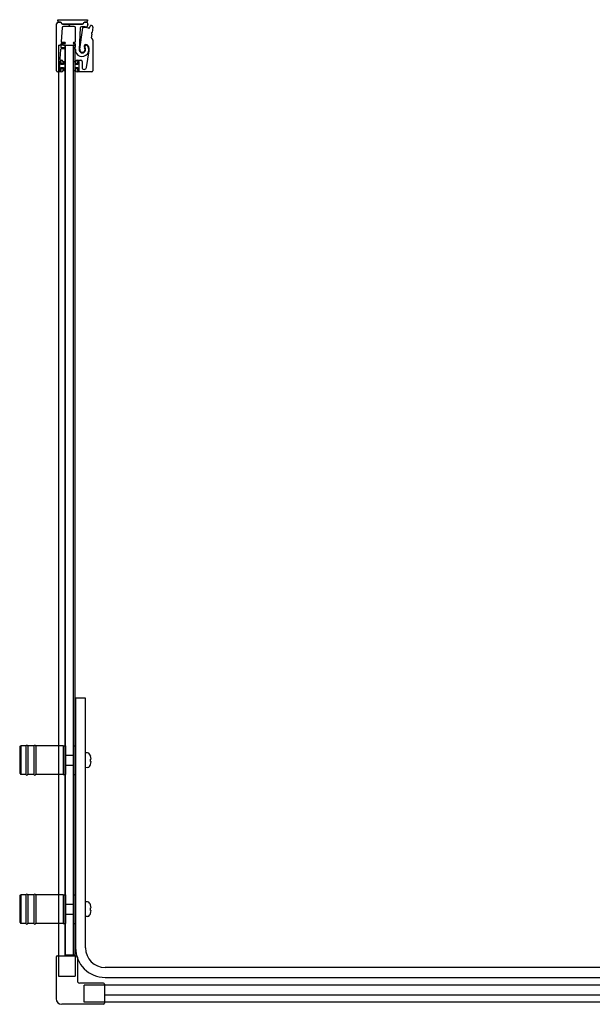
# Model space of a CAD drawing. Header units: millimetres. Extents: x 1614.01 to 1615.4, y 1151.65 to 1152.45.
# Tile 1 of 2: x 1614.01 to 1614.48, y 1151.65 to 1152.45. Entities that reach past the tile are written whole.
import ezdxf

# ---------------------------------------------------------------- set-up
doc = ezdxf.new("R2010")
doc.units = ezdxf.units.MM
doc.layers.add('SANINDUSA', color=3, linetype='CONTINUOUS')

msp = doc.modelspace()

# ---------------------------------------------------------------- linework, layer by layer
at = {"layer": 'SANINDUSA'}
for p, q in [((1614.04434, 1152.44792), (1614.06827, 1152.44792)), ((1614.04434, 1152.44692), (1614.04434, 1152.44792)), ((1614.06827, 1152.44792), (1614.06827, 1152.44692)), ((1614.04335, 1152.40685), (1614.04335, 1152.4446)), ((1614.0446, 1152.44585), (1614.04606, 1152.44585)), ((1614.04607, 1152.44592), (1614.04534, 1152.44592)), ((1614.04676, 1152.44555), (1614.04767, 1152.44465)), ((1614.04779, 1152.44142), (1614.047, 1152.43032)), ((1614.04793, 1152.44464), (1614.04701, 1152.44554)), ((1614.04837, 1152.44435), (1614.05258, 1152.44435)), ((1614.06397, 1152.44445), (1614.04838, 1152.44445)), ((1614.05748, 1152.44235), (1614.04879, 1152.44235)), ((1614.05276, 1152.44428), (1614.05324, 1152.4438)), ((1614.05395, 1152.4438), (1614.05443, 1152.44428)), ((1614.05461, 1152.44435), (1614.06396, 1152.44435)), ((1614.05848, 1152.43029), (1614.05848, 1152.44135)), ((1614.06244, 1152.44132), (1614.06153, 1152.42393)), ((1614.06205, 1152.4241), (1614.06458, 1152.44133)), ((1614.06533, 1152.44553), (1614.06442, 1152.44464)), ((1614.06467, 1152.44465), (1614.06558, 1152.44556)), ((1614.06727, 1152.44592), (1614.06629, 1152.44592)), ((1614.06629, 1152.44585), (1614.06629, 1152.44585)), ((1614.06629, 1152.44585), (1614.06729, 1152.44585)), ((1614.06851, 1152.44434), (1614.06809, 1152.44236)), ((1614.07017, 1152.4418), (1614.07055, 1152.44304)), ((1614.07255, 1152.44202), (1614.07194, 1152.43771)), ((1614.07174, 1152.43622), (1614.07133, 1152.43337)), ((1614.0714, 1152.43681), (1614.07168, 1152.43645)), ((1614.07183, 1152.43751), (1614.07146, 1152.43723)), ((1614.07148, 1152.43295), (1614.07238, 1152.43204)), ((1614.07267, 1152.43134), (1614.07267, 1152.40685)), ((1614.04482, 1152.42732), (1614.04482, 1151.6937)), ((1614.04482, 1152.42732), (1614.04582, 1152.42732)), ((1614.04902, 1152.42732), (1614.04582, 1152.42732)), ((1614.04655, 1152.42392), (1614.04602, 1152.41642)), ((1614.04685, 1152.42812), (1614.04671, 1152.42612)), ((1614.0499, 1152.42439), (1614.04705, 1152.42439)), ((1614.04721, 1152.42559), (1614.0499, 1152.42559)), ((1614.0499, 1152.42859), (1614.04735, 1152.42859)), ((1614.0475, 1152.42979), (1614.0499, 1152.42979)), ((1614.04902, 1152.42732), (1614.05001, 1152.42732)), ((1614.05031, 1152.42732), (1614.05001, 1152.42732)), ((1614.05031, 1152.42732), (1614.05687, 1152.42732)), ((1614.05031, 1151.69432), (1614.05031, 1152.42732)), ((1614.05059, 1151.69432), (1614.05059, 1152.42732)), ((1614.05059, 1152.42732), (1614.05659, 1152.42732)), ((1614.05659, 1152.42732), (1614.05659, 1151.69432)), ((1614.05721, 1152.42732), (1614.05687, 1152.42732)), ((1614.05687, 1151.69432), (1614.05687, 1152.42732)), ((1614.05721, 1152.42732), (1614.05771, 1152.42732)), ((1614.0573, 1152.42979), (1614.05798, 1152.42979)), ((1614.05798, 1152.42859), (1614.0573, 1152.42859)), ((1614.0573, 1152.42559), (1614.05798, 1152.42559)), ((1614.05798, 1152.42439), (1614.0573, 1152.42439)), ((1614.05807, 1152.42732), (1614.05771, 1152.42732)), ((1614.05807, 1152.42732), (1614.05837, 1152.42732)), ((1614.05837, 1151.6937), (1614.05837, 1152.42732)), ((1614.05848, 1152.42609), (1614.05848, 1152.42809)), ((1614.04702, 1152.41535), (1614.04735, 1152.41535)), ((1614.05985, 1152.41535), (1614.06285, 1152.41535)), ((1614.06748, 1152.40939), (1614.06961, 1152.42285)), ((1614.04565, 1152.41405), (1614.04565, 1152.40715)), ((1614.0468, 1152.4141), (1614.0458, 1152.4141)), ((1614.0458, 1152.4141), (1614.0458, 1152.4071)), ((1614.04665, 1152.41435), (1614.04595, 1152.41435)), ((1614.0468, 1152.41185), (1614.0468, 1152.4141)), ((1614.0488, 1152.41185), (1614.0468, 1152.41185)), ((1614.0468, 1152.40935), (1614.0488, 1152.40935)), ((1614.0468, 1152.4071), (1614.0468, 1152.40935)), ((1614.04695, 1152.41255), (1614.04695, 1152.41405)), ((1614.04695, 1152.40715), (1614.04695, 1152.40865)), ((1614.04805, 1152.41225), (1614.04725, 1152.41225)), ((1614.04725, 1152.40895), (1614.04805, 1152.40895)), ((1614.04835, 1152.41435), (1614.04835, 1152.41255)), ((1614.04835, 1152.40865), (1614.04835, 1152.40685)), ((1614.0506, 1152.4141), (1614.0488, 1152.4141)), ((1614.0488, 1152.4141), (1614.0488, 1152.41185)), ((1614.0488, 1152.40935), (1614.0488, 1152.4071)), ((1614.0506, 1152.4071), (1614.0506, 1152.4141)), ((1614.0566, 1152.4141), (1614.0566, 1152.4071)), ((1614.0584, 1152.4141), (1614.0566, 1152.4141)), ((1614.0584, 1152.41185), (1614.0584, 1152.4141)), ((1614.0604, 1152.41185), (1614.0584, 1152.41185)), ((1614.0584, 1152.4071), (1614.0584, 1152.40935)), ((1614.0584, 1152.40935), (1614.0604, 1152.40935)), ((1614.05885, 1152.41255), (1614.05885, 1152.41435)), ((1614.05885, 1152.40685), (1614.05885, 1152.40865)), ((1614.05995, 1152.41225), (1614.05915, 1152.41225)), ((1614.05915, 1152.40895), (1614.05995, 1152.40895)), ((1614.06025, 1152.41405), (1614.06025, 1152.41255)), ((1614.06025, 1152.40865), (1614.06025, 1152.40715)), ((1614.0614, 1152.4141), (1614.0604, 1152.4141)), ((1614.0604, 1152.4141), (1614.0604, 1152.41185)), ((1614.0604, 1152.40935), (1614.0604, 1152.4071)), ((1614.06125, 1152.41435), (1614.06055, 1152.41435)), ((1614.0614, 1152.4071), (1614.0614, 1152.4141)), ((1614.06155, 1152.40715), (1614.06155, 1152.41405)), ((1614.06385, 1152.41435), (1614.06385, 1152.40968)), ((1614.04735, 1152.40585), (1614.04435, 1152.40585)), ((1614.0458, 1152.4071), (1614.0468, 1152.4071)), ((1614.04595, 1152.40685), (1614.04665, 1152.40685)), ((1614.0488, 1152.4071), (1614.0506, 1152.4071)), ((1614.0566, 1152.4071), (1614.0584, 1152.4071)), ((1614.07167, 1152.40585), (1614.05985, 1152.40585)), ((1614.0604, 1152.4071), (1614.0614, 1152.4071)), ((1614.06055, 1152.40685), (1614.06125, 1152.40685)), ((1614.05859, 1151.90132), (1614.05859, 1151.70032)), ((1614.06659, 1151.90132), (1614.05859, 1151.90132)), ((1614.06659, 1151.70032), (1614.06659, 1151.90132)), ((1614.01359, 1151.86182), (1614.01459, 1151.86282)), ((1614.01359, 1151.86182), (1614.01359, 1151.84082)), ((1614.01459, 1151.86282), (1614.01459, 1151.83982)), ((1614.01859, 1151.86282), (1614.01459, 1151.86282)), ((1614.01859, 1151.86282), (1614.01859, 1151.83982)), ((1614.02009, 1151.86282), (1614.02009, 1151.83982)), ((1614.02509, 1151.86282), (1614.02009, 1151.86282)), ((1614.02509, 1151.86282), (1614.02509, 1151.83982)), ((1614.02659, 1151.86282), (1614.02659, 1151.83982)), ((1614.04859, 1151.86282), (1614.02659, 1151.86282)), ((1614.04859, 1151.86282), (1614.04859, 1151.83982)), ((1614.04859, 1151.86282), (1614.04859, 1151.83982)), ((1614.04859, 1151.86282), (1614.05059, 1151.86282)), ((1614.05059, 1151.86282), (1614.05059, 1151.83982)), ((1614.05659, 1151.86282), (1614.05659, 1151.83982)), ((1614.05659, 1151.86282), (1614.05859, 1151.86282)), ((1614.05089, 1151.85532), (1614.05659, 1151.85532)), ((1614.06822, 1151.85726), (1614.06659, 1151.85732)), ((1614.07058, 1151.85477), (1614.07054, 1151.85473)), ((1614.07109, 1151.85232), (1614.07054, 1151.85232)), ((1614.05089, 1151.84732), (1614.05659, 1151.84732)), ((1614.06822, 1151.84537), (1614.06659, 1151.84532)), ((1614.07054, 1151.85032), (1614.07109, 1151.85032)), ((1614.07054, 1151.8479), (1614.07058, 1151.84787)), ((1614.01359, 1151.84082), (1614.01459, 1151.83982)), ((1614.01859, 1151.83982), (1614.01459, 1151.83982)), ((1614.02509, 1151.83982), (1614.02009, 1151.83982)), ((1614.04859, 1151.83982), (1614.02659, 1151.83982)), ((1614.04859, 1151.83982), (1614.05059, 1151.83982)), ((1614.05659, 1151.83982), (1614.05859, 1151.83982)), ((1614.01359, 1151.74182), (1614.01459, 1151.74282)), ((1614.01359, 1151.74182), (1614.01359, 1151.72082)), ((1614.01459, 1151.74282), (1614.01459, 1151.71982)), ((1614.01859, 1151.74282), (1614.01459, 1151.74282)), ((1614.01859, 1151.74282), (1614.01859, 1151.71982)), ((1614.02009, 1151.74282), (1614.02009, 1151.71982)), ((1614.02509, 1151.74282), (1614.02009, 1151.74282)), ((1614.02509, 1151.74282), (1614.02509, 1151.71982)), ((1614.02659, 1151.74282), (1614.02659, 1151.71982)), ((1614.04859, 1151.74282), (1614.02659, 1151.74282)), ((1614.04859, 1151.74282), (1614.04859, 1151.71982)), ((1614.04859, 1151.74282), (1614.04859, 1151.71982)), ((1614.04859, 1151.74282), (1614.05059, 1151.74282)), ((1614.05059, 1151.74282), (1614.05059, 1151.71982)), ((1614.05659, 1151.74282), (1614.05659, 1151.71982)), ((1614.05659, 1151.74282), (1614.05859, 1151.74282)), ((1614.05089, 1151.73532), (1614.05659, 1151.73532)), ((1614.06822, 1151.73726), (1614.06659, 1151.73732)), ((1614.07058, 1151.73477), (1614.07054, 1151.73473)), ((1614.05089, 1151.72732), (1614.05659, 1151.72732)), ((1614.06822, 1151.72537), (1614.06659, 1151.72532)), ((1614.07109, 1151.73232), (1614.07054, 1151.73232)), ((1614.07054, 1151.73032), (1614.07109, 1151.73032)), ((1614.07054, 1151.7279), (1614.07058, 1151.72787)), ((1614.01359, 1151.72082), (1614.01459, 1151.71982)), ((1614.01859, 1151.71982), (1614.01459, 1151.71982)), ((1614.02509, 1151.71982), (1614.02009, 1151.71982)), ((1614.04859, 1151.71982), (1614.02659, 1151.71982)), ((1614.04859, 1151.71982), (1614.05059, 1151.71982)), ((1614.05659, 1151.71982), (1614.05859, 1151.71982)), ((1614.04402, 1151.6937), (1614.05917, 1151.6937)), ((1614.05837, 1151.69432), (1614.05031, 1151.69432)), ((1614.05033, 1151.6937), (1614.05033, 1151.69432)), ((1614.05659, 1151.69432), (1614.05059, 1151.69432)), ((1614.04302, 1151.6927), (1614.04302, 1151.6592)), ((1614.06017, 1151.6927), (1614.06017, 1151.67335)), ((1615.35156, 1151.68432), (1614.08259, 1151.68432)), ((1614.08102, 1151.67185), (1614.06167, 1151.67185)), ((1614.08202, 1151.67085), (1614.08202, 1151.6557)), ((1614.57547, 1151.67006), (1614.08202, 1151.67006)), ((1614.08259, 1151.67632), (1615.35156, 1151.67632)), ((1614.57547, 1151.66202), (1614.08202, 1151.66202)), ((1614.08102, 1151.6547), (1614.04752, 1151.6547)), ((1615.39533, 1151.65651), (1614.08202, 1151.65651))]:
    msp.add_line(p, q, dxfattribs=at)
at = {"layer": 'SANINDUSA', "ltscale": 10}
for p, q in [((1614.04482, 1151.6937), (1614.04482, 1151.67732)), ((1614.05837, 1151.6937), (1614.05837, 1151.67732)), ((1614.04482, 1151.67732), (1614.05837, 1151.67732)), ((1614.08202, 1151.67006), (1614.06563, 1151.67006)), ((1614.06563, 1151.65651), (1614.06563, 1151.67006)), ((1614.08202, 1151.65651), (1614.06563, 1151.65651))]:
    msp.add_line(p, q, dxfattribs=at)
at = {"layer": 'SANINDUSA'}
for centre, radius, start, end in [((1614.0446, 1152.4446), 0.00125, 90, 180), ((1614.04534, 1152.44692), 0.001, 180, 270), ((1614.04605, 1152.44485), 0.001, 44.9107, 89.4659), ((1614.04607, 1152.44457), 0.00135, 45.4448, 90), ((1614.04837, 1152.44535), 0.001, 224.9107, 270), ((1614.04879, 1152.44135), 0.001, 90, 175.94302), ((1614.04838, 1152.4451), 0.00065, 225.4448, 270), ((1614.05258, 1152.4441), 0.00025, 45, 90), ((1614.0536, 1152.44415), 0.0005, 225, 315), ((1614.05461, 1152.4441), 0.00025, 90, 135), ((1614.05748, 1152.44135), 0.001, 0, 90), ((1614.06344, 1152.44127), 0.001, 92.24985, 177), ((1614.06413, 1152.4238), 0.01849, 79.46815, 92.24985), ((1614.06396, 1152.44535), 0.001, 270, 315), ((1614.06397, 1152.4451), 0.00065, 270, 314.38239), ((1614.06508, 1152.44126), 0.0005, 86.87429, 171.62444), ((1614.06413, 1152.4238), 0.01799, 74.46815, 86.87429), ((1614.06629, 1152.44457), 0.00135, 90, 135), ((1614.06629, 1152.44485), 0.001, 90, 135), ((1614.06727, 1152.44692), 0.001, 270, 0), ((1614.06729, 1152.4446), 0.00125, 347.95912, 90), ((1614.0676, 1152.44246), 0.0005, 259.46815, 347.95912), ((1614.06921, 1152.44209), 0.001, 254.46815, 342.95912), ((1614.07103, 1152.4429), 0.0005, 70.1363, 162.95912), ((1614.06413, 1152.4238), 0.02081, 67.95837, 70.1363), ((1614.07156, 1152.44216), 0.001, 352, 67.95837), ((1614.07183, 1152.4333), 0.0005, 172, 225), ((1614.07164, 1152.43699), 0.0003, 127, 217), ((1614.07144, 1152.43627), 0.0003, 352, 37), ((1614.07165, 1152.43775), 0.0003, 307, 352), ((1614.07167, 1152.43134), 0.001, 0, 45), ((1614.04705, 1152.42389), 0.0005, 90, 175.94302), ((1614.04721, 1152.42609), 0.0005, 175.94302, 270), ((1614.04735, 1152.42809), 0.0005, 90, 175.94302), ((1614.0475, 1152.43029), 0.0005, 175.94302, 270), ((1614.0499, 1152.42919), 0.0006, 270, 90), ((1614.0499, 1152.42499), 0.0006, 270, 90), ((1614.0573, 1152.42919), 0.0006, 90, 270), ((1614.0573, 1152.42499), 0.0006, 90, 270), ((1614.05798, 1152.43029), 0.0005, 270, 0), ((1614.05798, 1152.42809), 0.0005, 0, 90), ((1614.05798, 1152.42609), 0.0005, 270, 0), ((1614.05798, 1152.42389), 0.0005, 358.37906, 90), ((1614.06385, 1152.42372), 0.00537, 178.37906, 34.62628), ((1614.06413, 1152.4238), 0.0026, 177, 36.02172), ((1614.06413, 1152.4238), 0.0021, 171.62444, 37.81512), ((1614.06718, 1152.42617), 0.00177, 34.46929, 217.81512), ((1614.06724, 1152.42606), 0.00125, 34.62628, 216.02172), ((1614.06371, 1152.42378), 0.00598, 351.00614, 34.46929), ((1614.04702, 1152.41635), 0.001, 175.94302, 270), ((1614.04735, 1152.41435), 0.001, 0, 90), ((1614.05985, 1152.41435), 0.001, 90, 180), ((1614.06285, 1152.41435), 0.001, 0, 90), ((1614.04595, 1152.41405), 0.0003, 90, 180), ((1614.04665, 1152.41405), 0.0003, 0, 90), ((1614.04725, 1152.41255), 0.0003, 180, 270), ((1614.04725, 1152.40865), 0.0003, 90, 180), ((1614.04805, 1152.41255), 0.0003, 270, 0), ((1614.04805, 1152.40865), 0.0003, 0, 90), ((1614.05915, 1152.41255), 0.0003, 180, 270), ((1614.05915, 1152.40865), 0.0003, 90, 180), ((1614.05995, 1152.41255), 0.0003, 270, 0), ((1614.05995, 1152.40865), 0.0003, 0, 90), ((1614.06055, 1152.41405), 0.0003, 90, 180), ((1614.06125, 1152.41405), 0.0003, 0, 90), ((1614.06568, 1152.40968), 0.00183, 180, 351.00614), ((1614.04435, 1152.40685), 0.001, 180, 270), ((1614.04595, 1152.40715), 0.0003, 180, 270), ((1614.04665, 1152.40715), 0.0003, 270, 0), ((1614.04735, 1152.40685), 0.001, 270, 0), ((1614.05985, 1152.40685), 0.001, 180, 270), ((1614.06055, 1152.40715), 0.0003, 180, 270), ((1614.06125, 1152.40715), 0.0003, 270, 0), ((1614.07167, 1152.40685), 0.001, 270, 0), ((1614.01934, 1151.86257), 0.00075, 0, 180), ((1614.02584, 1151.86257), 0.00075, 0, 180), ((1614.05089, 1151.85502), 0.0003, 90, 180), ((1614.06815, 1151.85526), 0.002, 29.54044, 88), ((1614.06119, 1151.85132), 0.01, 20.1818, 29.54044), ((1614.06119, 1151.85132), 0.00995, 5.76818, 20.08396), ((1614.05089, 1151.84762), 0.0003, 180, 270), ((1614.06815, 1151.84737), 0.002, 272, 330.45956), ((1614.06119, 1151.85132), 0.01, 330.45956, 339.8182), ((1614.06119, 1151.85132), 0.00995, 339.91604, 354.23182), ((1614.01934, 1151.84007), 0.00075, 180, 0), ((1614.02584, 1151.84007), 0.00075, 180, 0), ((1614.01934, 1151.74257), 0.00075, 0, 180), ((1614.02584, 1151.74257), 0.00075, 0, 180), ((1614.05089, 1151.73502), 0.0003, 90, 180), ((1614.06815, 1151.73526), 0.002, 29.54044, 88), ((1614.06119, 1151.73132), 0.01, 20.1818, 29.54044), ((1614.06119, 1151.73132), 0.00995, 5.76818, 20.08396), ((1614.05089, 1151.72762), 0.0003, 180, 270), ((1614.06815, 1151.72737), 0.002, 272, 330.45956), ((1614.06119, 1151.73132), 0.01, 330.45956, 339.8182), ((1614.06119, 1151.73132), 0.00995, 339.91604, 354.23182), ((1614.01934, 1151.72007), 0.00075, 180, 0), ((1614.02584, 1151.72007), 0.00075, 180, 0), ((1614.04402, 1151.6927), 0.001, 90, 180), ((1614.08259, 1151.70032), 0.024, 180, 270), ((1614.05917, 1151.6927), 0.001, 0, 90), ((1614.08259, 1151.70032), 0.016, 180, 270), ((1614.06167, 1151.67335), 0.0015, 180, 270), ((1614.08102, 1151.67085), 0.001, 0, 90), ((1614.04752, 1151.6592), 0.0045, 180, 270), ((1614.08102, 1151.6557), 0.001, 270, 0)]:
    msp.add_arc(centre, radius, start, end, dxfattribs=at)
for centre in [(1614.06321, 1151.85132), (1614.06321, 1151.73132)]:
    msp.add_ellipse(centre, major_axis=(0, -0.00947), ratio=0.778226, start_param=1.465014, end_param=1.676579, dxfattribs=at)

doc.saveas('drawing.dxf')
